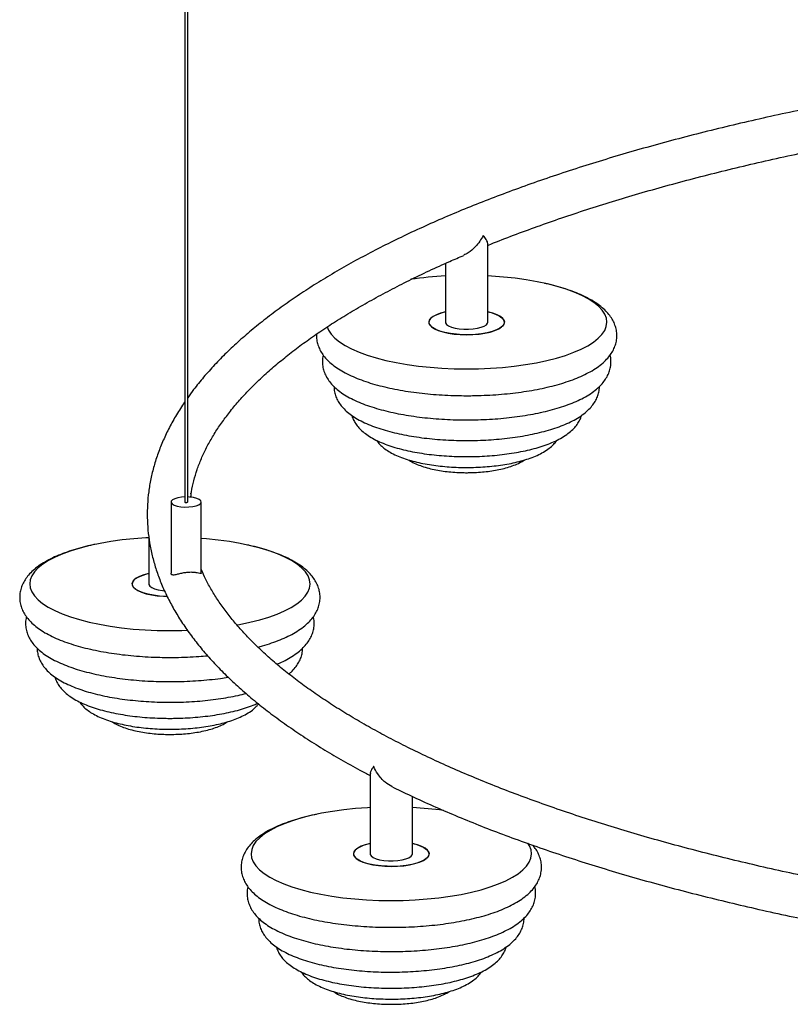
# Paper-space layout '_Dimétrica' of a CAD drawing. Header units: millimetres. Extents: x -788 to 211, y -444 to 934.
# Tile 1 of 7: x -788 to -533, y -382 to -56. Entities that reach past the tile are written whole.
import ezdxf

# ---------------------------------------------------------------- set-up
doc = ezdxf.new("R2010")
doc.units = ezdxf.units.MM

psp = doc.layouts.new('_Dimétrica')

# ---------------------------------------------------------------- linework, layer by layer
at = {"color": 7, "linetype": 'Continuous', "lineweight": 25}
for p, q in [((-733.33, 723.16), (-733.33, -215.49)), ((-732.33, -215.49), (-732.33, 723.16)), ((-632.91, -155.92), (-632.91, -129.9)), ((-646.91, -136.41), (-646.91, -155.92)), ((-731.33, -213.9), (-731.31, -213.7)), ((-731.24, -213.91), (-731.24, -212.78)), ((-737.83, -215.49), (-737.83, -239.09)), ((-727.83, -239.06), (-727.83, -215.49)), ((-745.24, -226.8), (-745.24, -242.64)), ((-740.72, -244.82), (-740.05, -244.89)), ((-671.88, -305.43), (-671.88, -332.06)), ((-657.88, -332.06), (-657.88, -313.05))]:
    psp.add_line(p, q, dxfattribs=at)
at = {"color": 7, "linetype": 'Continuous', "lineweight": 25, "flags": 128}
for points in [[(-686.15, -157.41), (-685.68, -158.56), (-684.81, -159.88), (-683.61, -161.17), (-682.07, -162.42), (-680.2, -163.62), (-678.04, -164.76), (-675.58, -165.84), (-672.85, -166.84), (-669.87, -167.75), (-666.66, -168.58), (-663.25, -169.31), (-659.66, -169.93), (-655.92, -170.45), (-652.06, -170.86), (-648.11, -171.16), (-644.09, -171.34), (-640.04, -171.4), (-636, -171.35), (-631.98, -171.17), (-628.02, -170.89), (-624.15, -170.48), (-620.4, -169.97), (-616.8, -169.35), (-613.38, -168.63), (-610.16, -167.81), (-607.16, -166.9), (-604.42, -165.9), (-601.94, -164.84), (-599.75, -163.7), (-597.87, -162.5), (-596.31, -161.26), (-595.08, -159.97), (-594.19, -158.65), (-593.65, -157.31), (-593.46, -155.96), (-593.63, -154.61), (-594.15, -153.27), (-595.01, -151.95), (-596.22, -150.66), (-597.76, -149.42), (-599.62, -148.22), (-601.79, -147.07), (-604.25, -146), (-606.98, -145), (-609.95, -144.09), (-613.16, -143.26), (-616.57, -142.53), (-620.16, -141.91), (-623.9, -141.38), (-627.76, -140.98), (-631.72, -140.68), (-632.91, -140.61)], [(-646.91, -152.47), (-648.54, -152.9), (-649.94, -153.43), (-651.06, -154.03), (-651.85, -154.69), (-652.31, -155.38), (-652.4, -156.08), (-652.14, -156.79), (-651.52, -157.46), (-650.58, -158.09), (-649.32, -158.66), (-647.79, -159.15), (-646.04, -159.55), (-644.11, -159.84), (-642.06, -160.02), (-639.95, -160.09)], [(-632.91, -152.47), (-631.85, -152.73), (-630.35, -153.23), (-629.13, -153.81), (-628.22, -154.45), (-627.64, -155.13), (-627.42, -155.83), (-627.55, -156.54), (-628.04, -157.23), (-628.88, -157.88), (-630.03, -158.47), (-631.46, -158.99), (-633.14, -159.42), (-635.01, -159.75), (-637.03, -159.97), (-639.12, -160.08), (-641.24, -160.06), (-643.32, -159.93), (-645.31, -159.68), (-647.14, -159.32), (-648.76, -158.86), (-650.12, -158.32), (-651.19, -157.71), (-651.94, -157.05), (-652.34, -156.36), (-652.39, -155.65), (-652.07, -154.95), (-651.41, -154.28), (-650.41, -153.66), (-649.11, -153.1), (-647.55, -152.62), (-646.91, -152.47)], [(-639.95, -160.09), (-637.84, -160.03), (-635.78, -159.85), (-633.85, -159.56), (-632.09, -159.17), (-630.55, -158.68), (-629.29, -158.11), (-628.33, -157.48), (-627.7, -156.81), (-627.43, -156.11), (-627.51, -155.4), (-627.95, -154.71), (-628.74, -154.05), (-629.84, -153.45), (-631.24, -152.92), (-632.88, -152.47), (-632.91, -152.47)], [(-646.91, -155.92), (-646.89, -156.12), (-646.58, -156.63), (-645.93, -157.11), (-644.98, -157.53), (-643.78, -157.86), (-642.39, -158.1)], [(-642.39, -158.1), (-640.87, -158.23), (-639.3, -158.24), (-637.77, -158.14), (-636.34, -157.92), (-635.09, -157.61), (-634.08, -157.21), (-633.37, -156.74), (-632.98, -156.24), (-632.91, -155.92)], [(-733.33, -213.83), (-734.41, -213.91), (-735.64, -214.11), (-736.65, -214.41), (-737.38, -214.79), (-737.77, -215.23), (-737.8, -215.68), (-737.46, -216.12), (-736.77, -216.51), (-735.8, -216.83), (-734.6, -217.05)], [(-734.6, -217.05), (-733.27, -217.15), (-731.91, -217.13), (-730.62, -216.98), (-729.49, -216.73), (-728.61, -216.38), (-728.05, -215.97), (-727.84, -215.52), (-727.99, -215.07), (-728.51, -214.65), (-729.35, -214.29), (-730.45, -214.02), (-731.72, -213.86), (-732.33, -213.83)], [(-733.33, -215.49), (-733.33, -215.49), (-733.29, -215.56), (-733.18, -215.61), (-733.01, -215.64)], [(-733.01, -215.64), (-732.82, -215.66), (-732.63, -215.64), (-732.47, -215.6), (-732.37, -215.55), (-732.33, -215.49)], [(-745.24, -227.33), (-746.18, -227.38), (-750.14, -227.67), (-754, -228.07), (-757.75, -228.59), (-761.35, -229.21), (-764.77, -229.93), (-768, -230.75), (-770.99, -231.66), (-773.74, -232.65), (-776.21, -233.72), (-778.4, -234.86), (-780.28, -236.05), (-781.84, -237.3), (-783.07, -238.59), (-783.96, -239.9), (-784.5, -241.24), (-784.69, -242.59), (-784.52, -243.94), (-784.01, -245.28), (-783.14, -246.6), (-781.93, -247.89), (-780.39, -249.14), (-778.53, -250.34), (-776.36, -251.48), (-773.91, -252.56), (-771.18, -253.55), (-768.2, -254.47), (-764.99, -255.29), (-761.58, -256.02), (-757.99, -256.65), (-754.25, -257.17), (-750.39, -257.58), (-746.44, -257.88), (-742.42, -258.06), (-738.37, -258.12), (-734.32, -258.06), (-732.46, -258)], [(-716.05, -256.24), (-715.13, -256.07), (-711.71, -255.34), (-708.49, -254.53), (-705.49, -253.62), (-702.74, -252.62), (-700.27, -251.55), (-698.08, -250.42), (-696.2, -249.22), (-694.64, -247.97), (-693.41, -246.69), (-692.52, -245.37), (-691.98, -244.03), (-691.79, -242.68), (-691.96, -241.33), (-692.47, -239.99), (-693.34, -238.67), (-694.55, -237.38), (-696.09, -236.13), (-697.95, -234.93), (-700.12, -233.79), (-702.57, -232.72), (-705.3, -231.72), (-708.28, -230.8), (-711.49, -229.98), (-714.9, -229.25), (-718.49, -228.62), (-722.23, -228.1), (-726.09, -227.69), (-727.83, -227.55)], [(-745.24, -239.18), (-746.86, -239.62), (-748.27, -240.15), (-749.39, -240.75), (-750.18, -241.41), (-750.63, -242.1), (-750.73, -242.8), (-750.47, -243.5), (-749.85, -244.18), (-748.9, -244.81), (-747.65, -245.38), (-746.12, -245.87), (-744.37, -246.27), (-742.44, -246.56), (-740.39, -246.74), (-739.14, -246.79)], [(-739.16, -246.79), (-739.57, -246.78), (-741.65, -246.65), (-743.64, -246.4), (-745.46, -246.04), (-747.08, -245.58), (-748.45, -245.04), (-749.52, -244.43), (-750.27, -243.77), (-750.67, -243.08), (-750.71, -242.37), (-750.4, -241.67), (-749.74, -241), (-748.74, -240.38), (-747.44, -239.82), (-745.88, -239.34), (-745.24, -239.18)], [(-745.24, -242.64), (-745.21, -242.84), (-744.9, -243.35), (-744.26, -243.83), (-743.31, -244.24), (-742.11, -244.58), (-740.72, -244.82)], [(-671.88, -316.75), (-672.81, -316.8), (-676.77, -317.09), (-680.64, -317.49), (-684.39, -318.01), (-687.99, -318.63), (-691.41, -319.35), (-694.63, -320.17), (-697.63, -321.08), (-700.37, -322.07), (-702.85, -323.14), (-705.04, -324.28), (-706.92, -325.47), (-708.48, -326.72), (-709.71, -328.01), (-710.6, -329.33), (-711.14, -330.66), (-711.32, -332.01), (-711.16, -333.36), (-710.64, -334.7), (-709.78, -336.02), (-708.57, -337.31), (-707.03, -338.56), (-705.17, -339.76), (-703, -340.9), (-700.54, -341.98), (-697.81, -342.98), (-694.83, -343.89), (-691.63, -344.72), (-688.21, -345.44), (-684.63, -346.07), (-680.89, -346.59), (-677.02, -347), (-673.07, -347.3), (-669.06, -347.48), (-665.01, -347.54), (-660.96, -347.49), (-656.94, -347.31), (-652.98, -347.02), (-649.11, -346.62), (-645.36, -346.11), (-641.77, -345.49), (-638.34, -344.77), (-635.12, -343.95), (-632.12, -343.04), (-629.38, -342.04), (-626.9, -340.97), (-624.72, -339.84), (-622.83, -338.64), (-621.27, -337.39), (-620.04, -336.11), (-619.16, -334.79), (-618.62, -333.45), (-618.43, -332.1), (-618.59, -330.75), (-619.11, -329.41), (-619.64, -328.55)], [(-671.88, -328.61), (-673.5, -329.04), (-674.9, -329.57), (-676.02, -330.17), (-676.82, -330.83), (-677.27, -331.52), (-677.37, -332.22), (-677.1, -332.92), (-676.49, -333.6), (-675.54, -334.23), (-674.28, -334.8), (-672.76, -335.29), (-671, -335.69), (-669.07, -335.98), (-667.02, -336.16), (-664.91, -336.22)], [(-657.88, -328.61), (-656.81, -328.87), (-655.31, -329.37), (-654.09, -329.95), (-653.18, -330.59), (-652.6, -331.27), (-652.38, -331.97), (-652.51, -332.68), (-653.01, -333.36), (-653.84, -334.01), (-654.99, -334.61), (-656.42, -335.13), (-658.1, -335.56), (-659.98, -335.89), (-661.99, -336.11), (-664.09, -336.22), (-666.21, -336.2), (-668.29, -336.07), (-670.27, -335.82), (-672.1, -335.46), (-673.72, -335), (-675.08, -334.46), (-676.16, -333.85), (-676.9, -333.19), (-677.31, -332.5), (-677.35, -331.79), (-677.03, -331.09), (-676.37, -330.42), (-675.37, -329.8), (-674.08, -329.24), (-672.52, -328.76), (-671.88, -328.61)], [(-664.91, -336.22), (-662.8, -336.17), (-660.74, -335.99), (-658.81, -335.7), (-657.05, -335.31), (-655.52, -334.82), (-654.25, -334.25), (-653.29, -333.62), (-652.66, -332.95), (-652.39, -332.25), (-652.47, -331.54), (-652.91, -330.85), (-653.7, -330.19), (-654.8, -329.59), (-656.2, -329.06), (-657.85, -328.61), (-657.88, -328.61)], [(-671.88, -332.06), (-671.85, -332.26), (-671.54, -332.77), (-670.89, -333.25), (-669.95, -333.67), (-668.75, -334), (-667.35, -334.24)], [(-667.35, -334.24), (-665.83, -334.37), (-664.27, -334.38), (-662.73, -334.28), (-661.3, -334.06), (-660.05, -333.75), (-659.04, -333.35), (-658.33, -332.88), (-657.94, -332.38), (-657.88, -332.06)]]:
    psp.add_lwpolyline(points, dxfattribs=at)
at = {"color": 7, "linetype": 'Continuous', "lineweight": 25}
for centre, radius, start, end in [((-640.69, -265.87), 125.42, 92.8448, 98.1201), ((-664.15, -442.81), 126.21, 82.4619, 87.1502)]:
    psp.add_arc(centre, radius, start, end, dxfattribs=at)
for points, knots in [([(-359.93, -64.43), (-363.02, -64.6), (-370.05, -64.98), (-380.96, -65.7), (-392.67, -66.56), (-404.3, -67.53), (-415.85, -68.6), (-427.31, -69.78), (-438.68, -71.05), (-449.95, -72.42), (-461.11, -73.9), (-472.14, -75.47), (-483.06, -77.14), (-493.83, -78.91), (-504.47, -80.77), (-514.96, -82.73), (-525.3, -84.78), (-535.47, -86.92), (-545.48, -89.15), (-555.31, -91.47), (-564.95, -93.87), (-574.41, -96.37), (-583.68, -98.95), (-592.74, -101.61), (-601.59, -104.35), (-610.24, -107.17), (-618.66, -110.08), (-626.86, -113.06), (-634.83, -116.11), (-642.57, -119.24), (-650.06, -122.44), (-657.31, -125.72), (-664.31, -129.06), (-671.05, -132.47), (-677.54, -135.95), (-683.76, -139.5), (-689.71, -143.11), (-695.39, -146.78), (-700.79, -150.51), (-705.91, -154.31), (-710.74, -158.16), (-715.28, -162.07), (-719.52, -166.04), (-723.46, -170.06), (-727.09, -174.13), (-730.06, -177.76), (-731.69, -180.06), (-732.33, -180.97)], [0, 0, 0, 0, 0.017533, 0.039921, 0.06231, 0.0847, 0.107092, 0.129486, 0.151882, 0.174281, 0.196682, 0.219087, 0.241494, 0.263906, 0.286321, 0.30874, 0.331164, 0.353593, 0.376028, 0.398469, 0.420916, 0.44337, 0.465832, 0.488301, 0.51078, 0.533269, 0.555767, 0.578277, 0.600799, 0.623333, 0.645881, 0.668443, 0.69102, 0.713613, 0.736222, 0.758847, 0.781487, 0.804143, 0.826811, 0.849489, 0.872172, 0.894852, 0.917518, 0.940157, 0.962753, 0.985286, 1, 1, 1, 1]), ([(-632.91, -130.46), (-632.28, -130.2), (-629.19, -128.93), (-623.4, -126.72), (-615.55, -123.83), (-607.44, -121.01), (-599.1, -118.25), (-590.54, -115.57), (-581.77, -112.97), (-572.78, -110.43), (-563.58, -107.98), (-554.19, -105.61), (-544.6, -103.31), (-534.83, -101.11), (-524.88, -98.98), (-514.77, -96.95), (-504.49, -95), (-494.05, -93.15), (-483.47, -91.39), (-472.74, -89.72), (-461.89, -88.14), (-450.9, -86.66), (-439.81, -85.28), (-428.6, -84), (-419.67, -83.05), (-414.46, -82.56), (-413.05, -82.43)], [0, 0, 0, 0, 0.011411, 0.055415, 0.099445, 0.143501, 0.18758, 0.231681, 0.275802, 0.319942, 0.3641, 0.408274, 0.452464, 0.496667, 0.540883, 0.585111, 0.62935, 0.673599, 0.717857, 0.762123, 0.806398, 0.850679, 0.894967, 0.939261, 0.98356, 1, 1, 1, 1]), ([(-634.45, -127.21), (-634.45, -127.21), (-634.79, -127.86), (-635.56, -129.15), (-637.18, -131.14), (-638.98, -132.82), (-640.41, -133.47), (-640.9, -133.7)], [0, 0, 0, 0, 0.001771, 0.241515, 0.488291, 0.822305, 1, 1, 1, 1]), ([(-632.92, -129.89), (-632.94, -129.7), (-632.99, -129.29), (-633.47, -128.4), (-634.04, -127.67), (-634.45, -127.21), (-634.45, -127.21)], [0, 0, 0, 0, 0.266972, 0.564874, 0.997407, 1, 1, 1, 1]), ([(-731.24, -213.17), (-731.2, -212.82), (-731.01, -211.25), (-730.35, -208.46), (-729.27, -204.79), (-727.86, -201.14), (-726.15, -197.5), (-724.14, -193.88), (-721.84, -190.28), (-719.25, -186.69), (-716.36, -183.12), (-713.18, -179.56), (-709.7, -176.02), (-705.93, -172.5), (-701.86, -168.99), (-697.5, -165.51), (-692.86, -162.05), (-687.92, -158.63), (-682.7, -155.24), (-677.19, -151.88), (-671.4, -148.56), (-665.34, -145.29), (-659.01, -142.06), (-652.4, -138.88), (-646.36, -136.11), (-642.42, -134.43), (-640.87, -133.77)], [0, 0, 0, 0, 0.013111, 0.05925, 0.10497, 0.150195, 0.194922, 0.239198, 0.283092, 0.32668, 0.370033, 0.413214, 0.456275, 0.499255, 0.542189, 0.585099, 0.628005, 0.670915, 0.713841, 0.756788, 0.799763, 0.842767, 0.885803, 0.92887, 0.971967, 1, 1, 1, 1]), ([(-640.04, -180.27), (-639.36, -180.27), (-637.38, -180.26), (-634.11, -180.17), (-630.26, -179.95), (-626.47, -179.63), (-622.77, -179.2), (-619.16, -178.66), (-615.68, -178.03), (-612.34, -177.28), (-609.17, -176.44), (-606.16, -175.5), (-603.35, -174.45), (-600.73, -173.28), (-598.33, -172), (-596.15, -170.57), (-594.32, -169.06), (-592.85, -167.49), (-591.74, -165.93), (-590.92, -164.32), (-590.36, -162.61), (-590.11, -160.83), (-590.2, -159.02), (-590.59, -157.28), (-591.26, -155.63), (-592.21, -154.06), (-593.44, -152.54), (-594.97, -151.08), (-596.83, -149.66), (-599.01, -148.32), (-601.48, -147.07), (-604.19, -145.93), (-607.1, -144.9), (-610.21, -143.98), (-612.55, -143.37), (-613.91, -143.09), (-614.11, -143.05)], [0, 0, 0, 0, 0.0166784, 0.0483318, 0.0800052, 0.1117108, 0.1434688, 0.1753026, 0.2072399, 0.2393144, 0.2715686, 0.3040562, 0.336844, 0.3700109, 0.4036335, 0.4377313, 0.4720557, 0.50147, 0.5288123, 0.5544146, 0.5788282, 0.6048999, 0.6300629, 0.6549333, 0.6800592, 0.7061374, 0.7338076, 0.7635296, 0.7953156, 0.8285471, 0.8622949, 0.895808, 0.9289424, 0.9617157, 0.99419, 1, 1, 1, 1]), ([(-689.62, -159.85), (-689.64, -160.03), (-689.72, -160.81), (-689.54, -162.18), (-689.08, -163.89), (-688.33, -165.52), (-687.31, -167.08), (-685.99, -168.58), (-684.37, -170.03), (-682.42, -171.43), (-680.16, -172.74), (-677.62, -173.97), (-674.85, -175.08), (-671.88, -176.08), (-668.74, -176.97), (-665.43, -177.76), (-661.98, -178.44), (-658.41, -179.01), (-654.72, -179.48), (-650.95, -179.85), (-647.12, -180.1), (-643.47, -180.25), (-641.11, -180.26), (-640.04, -180.27)], [0, 0, 0, 0, 0.01274, 0.053342, 0.093694, 0.134779, 0.177711, 0.223477, 0.272672, 0.325036, 0.379336, 0.434038, 0.48825, 0.54184, 0.59487, 0.647444, 0.699663, 0.75161, 0.803351, 0.854941, 0.906423, 0.957834, 1, 1, 1, 1]), ([(-687.43, -166.82), (-687.48, -167), (-687.69, -167.75), (-687.75, -169.15), (-687.58, -170.91), (-687.09, -172.6), (-686.33, -174.2), (-685.3, -175.73), (-683.98, -177.2), (-682.35, -178.62), (-680.4, -179.98), (-678.13, -181.27), (-675.59, -182.45), (-672.83, -183.52), (-669.87, -184.48), (-666.74, -185.33), (-663.46, -186.08), (-660.04, -186.71), (-656.5, -187.25), (-652.86, -187.67), (-649.14, -187.99), (-645.37, -188.2), (-642.32, -188.28), (-639.88, -188.3), (-637.43, -188.28), (-634.23, -188.19), (-630.46, -187.98), (-626.75, -187.65), (-623.13, -187.22), (-619.61, -186.68), (-616.22, -186.05), (-612.97, -185.3), (-609.88, -184.46), (-606.97, -183.51), (-604.24, -182.45), (-601.72, -181.28), (-599.41, -179.97), (-597.4, -178.57), (-595.73, -177.1), (-594.42, -175.59), (-593.4, -174.04), (-592.67, -172.44), (-592.21, -170.74), (-592.07, -168.99), (-592.15, -167.63), (-592.36, -166.93), (-592.4, -166.79)], [0, 0, 0, 0, 0.006357, 0.026667, 0.046423, 0.066065, 0.086092, 0.107061, 0.129469, 0.153614, 0.179347, 0.206014, 0.232818, 0.259351, 0.285564, 0.311496, 0.337203, 0.362737, 0.388139, 0.413444, 0.438677, 0.463861, 0.489015, 0.499018, 0.512263, 0.5374, 0.562553, 0.587735, 0.612962, 0.638255, 0.663639, 0.689144, 0.714807, 0.740678, 0.766816, 0.793292, 0.820165, 0.847421, 0.871873, 0.894701, 0.915876, 0.935776, 0.954864, 0.975208, 0.994975, 1, 1, 1, 1]), ([(-683.84, -177.27), (-683.85, -177.56), (-683.86, -178.42), (-683.53, -179.83), (-682.92, -181.43), (-682.02, -182.94), (-680.86, -184.38), (-679.4, -185.76), (-677.62, -187.1), (-675.52, -188.36), (-673.13, -189.53), (-670.5, -190.59), (-667.67, -191.53), (-664.68, -192.36), (-661.53, -193.08), (-658.24, -193.69), (-654.84, -194.2), (-651.34, -194.6), (-647.77, -194.89), (-644.21, -195.06), (-641.62, -195.12), (-639.61, -195.12), (-637.53, -195.11), (-634.46, -195.02), (-630.86, -194.8), (-627.32, -194.48), (-623.86, -194.04), (-620.52, -193.51), (-617.3, -192.86), (-614.23, -192.12), (-611.32, -191.27), (-608.59, -190.31), (-606.05, -189.23), (-603.71, -188.03), (-601.58, -186.68), (-599.81, -185.23), (-598.4, -183.73), (-597.35, -182.23), (-596.57, -180.68), (-596.1, -179.03), (-595.9, -177.86), (-595.95, -177.24), (-595.95, -177.22)], [0, 0, 0, 0, 0.0110058, 0.0324515, 0.053997, 0.0762953, 0.0999751, 0.1255548, 0.153182, 0.1823421, 0.212074, 0.2415546, 0.2706405, 0.2993633, 0.3277947, 0.3560034, 0.3840454, 0.411965, 0.4397974, 0.4675714, 0.493844, 0.4988601, 0.5134705, 0.541195, 0.5689417, 0.5967256, 0.6245706, 0.6525046, 0.6805613, 0.7087834, 0.7372254, 0.7659572, 0.7950652, 0.8246411, 0.8547281, 0.8850894, 0.910536, 0.9340053, 0.9559342, 0.9768739, 0.9992559, 1, 1, 1, 1]), ([(-733.33, -182.36), (-733.35, -182.37), (-734.35, -183.77), (-736.07, -186.58), (-738.45, -190.79), (-740.47, -195.03), (-742.17, -199.28), (-743.54, -203.55), (-744.59, -207.81), (-745.31, -212.08), (-745.71, -216.34), (-745.79, -220.59), (-745.55, -224.83), (-745, -229.07), (-744.13, -233.29), (-742.95, -237.5), (-741.46, -241.7), (-739.64, -245.88), (-737.51, -250.04), (-735.06, -254.19), (-732.29, -258.31), (-729.2, -262.4), (-725.8, -266.46), (-722.08, -270.49), (-718.05, -274.47), (-713.72, -278.4), (-709.09, -282.28), (-704.16, -286.11), (-698.94, -289.88), (-693.45, -293.6), (-687.67, -297.25), (-681.61, -300.83), (-676.35, -303.8), (-673.01, -305.54), (-671.88, -306.13)], [0, 0, 0, 0, 0.00038, 0.033608, 0.06664, 0.099447, 0.13201, 0.164323, 0.196397, 0.228259, 0.259955, 0.291542, 0.323085, 0.354637, 0.386259, 0.418012, 0.449949, 0.482105, 0.5145, 0.547138, 0.580009, 0.61309, 0.646352, 0.67976, 0.713282, 0.746886, 0.780546, 0.814241, 0.847951, 0.881664, 0.915367, 0.949055, 0.982724, 1, 1, 1, 1]), ([(-677.96, -186.79), (-677.91, -186.98), (-677.74, -187.7), (-677.14, -188.87), (-676.21, -190.28), (-674.98, -191.62), (-673.46, -192.9), (-671.61, -194.12), (-669.45, -195.26), (-667.02, -196.29), (-664.39, -197.21), (-661.59, -198), (-658.64, -198.68), (-655.56, -199.25), (-652.36, -199.72), (-649.08, -200.07), (-645.73, -200.31), (-642.7, -200.43), (-640.19, -200.46), (-637.68, -200.44), (-634.82, -200.35), (-631.47, -200.13), (-628.18, -199.8), (-624.99, -199.37), (-621.9, -198.83), (-618.95, -198.18), (-616.15, -197.42), (-613.52, -196.56), (-611.06, -195.57), (-608.79, -194.45), (-606.81, -193.22), (-605.14, -191.89), (-603.82, -190.53), (-602.81, -189.09), (-602.15, -187.85), (-601.94, -187.06), (-601.87, -186.8)], [0, 0, 0, 0, 0.008552, 0.033016, 0.058583, 0.086035, 0.115992, 0.148485, 0.18258, 0.216855, 0.250636, 0.283889, 0.31671, 0.349205, 0.381463, 0.413551, 0.445523, 0.47742, 0.499147, 0.515935, 0.547785, 0.579668, 0.61161, 0.643648, 0.675827, 0.708206, 0.740856, 0.773876, 0.807389, 0.84154, 0.876419, 0.907933, 0.936951, 0.963495, 0.98823, 1, 1, 1, 1]), ([(-669.78, -195.04), (-669.69, -195.19), (-669.29, -195.82), (-668.36, -196.78), (-666.98, -197.95), (-665.26, -199.06), (-663.23, -200.09), (-660.93, -201), (-658.43, -201.79), (-655.79, -202.46), (-653.02, -203.01), (-650.14, -203.44), (-647.18, -203.76), (-644.15, -203.97), (-641.74, -204.05), (-639.82, -204.06), (-637.9, -204.05), (-635.32, -203.95), (-632.32, -203.73), (-629.38, -203.4), (-626.54, -202.96), (-623.81, -202.41), (-621.23, -201.74), (-618.8, -200.96), (-616.52, -200.05), (-614.43, -198.98), (-612.63, -197.81), (-611.2, -196.52), (-610.35, -195.6), (-610.03, -195.06), (-610, -195.01)], [0, 0, 0, 0, 0.010658, 0.043076, 0.078725, 0.118118, 0.160283, 0.202921, 0.244765, 0.285784, 0.326168, 0.366099, 0.405718, 0.445132, 0.484425, 0.498462, 0.519149, 0.558385, 0.597683, 0.637096, 0.676702, 0.716599, 0.756914, 0.797824, 0.839562, 0.882404, 0.926474, 0.963364, 0.996568, 1, 1, 1, 1]), ([(-659.03, -201.57), (-659, -201.6), (-658.47, -202), (-657.23, -202.63), (-655.3, -203.47), (-653.1, -204.17), (-650.76, -204.74), (-648.32, -205.18), (-645.79, -205.5), (-643.26, -205.7), (-641.3, -205.77), (-639.77, -205.78), (-638.18, -205.76), (-635.99, -205.67), (-633.44, -205.44), (-630.96, -205.1), (-628.59, -204.64), (-626.34, -204.06), (-624.22, -203.34), (-622.37, -202.56), (-621.33, -201.89), (-620.88, -201.6)], [0, 0, 0, 0, 0.004332, 0.062744, 0.126157, 0.189456, 0.250923, 0.310897, 0.369871, 0.428224, 0.48309, 0.500047, 0.530582, 0.58846, 0.646516, 0.704932, 0.763969, 0.823988, 0.885509, 0.949273, 1, 1, 1, 1]), ([(-731.25, -212.58), (-731.25, -212.58), (-731.26, -212.95), (-731.33, -213.33), (-731.39, -213.69)], [0, 0, 0, 0, 0.013511, 1, 1, 1, 1]), ([(-731.28, -212.78), (-731.26, -212.71), (-731.24, -212.65), (-731.25, -212.58), (-731.25, -212.58)], [0, 0, 0, 0, 0.963902, 1, 1, 1, 1]), ([(-763.07, -229.56), (-763.29, -229.6), (-764.65, -229.86), (-767.01, -230.45), (-770.14, -231.32), (-773.07, -232.31), (-775.81, -233.4), (-778.35, -234.61), (-780.67, -235.95), (-782.69, -237.38), (-784.36, -238.88), (-785.68, -240.41), (-786.7, -241.99), (-787.43, -243.61), (-787.89, -245.33), (-788.05, -247.1), (-787.88, -248.89), (-787.41, -250.61), (-786.66, -252.24), (-785.63, -253.8), (-784.32, -255.3), (-782.7, -256.75), (-780.75, -258.14), (-778.49, -259.46), (-775.95, -260.68), (-773.18, -261.79), (-770.21, -262.79), (-767.07, -263.69), (-763.76, -264.47), (-760.31, -265.15), (-756.74, -265.73), (-753.05, -266.2), (-749.28, -266.56), (-745.45, -266.82), (-741.8, -266.96), (-738.75, -267), (-735.71, -266.98), (-732.44, -266.88), (-728.91, -266.7), (-726.72, -266.5), (-725.78, -266.41)], [0, 0, 0, 0, 0.005352, 0.034285, 0.063396, 0.092739, 0.122378, 0.152386, 0.182822, 0.213654, 0.241325, 0.267226, 0.291311, 0.313975, 0.335728, 0.358898, 0.381427, 0.403818, 0.426616, 0.450439, 0.475834, 0.503132, 0.532188, 0.562319, 0.592672, 0.622754, 0.652491, 0.681917, 0.71109, 0.740066, 0.768891, 0.797601, 0.826228, 0.854795, 0.883323, 0.90672, 0.921736, 0.950234, 0.97875, 1, 1, 1, 1]), ([(-709.1, -263.56), (-708.58, -263.43), (-706.97, -263.01), (-704.5, -262.21), (-701.67, -261.16), (-699.06, -260), (-696.65, -258.71), (-694.48, -257.29), (-692.65, -255.78), (-691.18, -254.21), (-690.06, -252.65), (-689.24, -251.04), (-688.69, -249.33), (-688.44, -247.55), (-688.52, -245.74), (-688.91, -244), (-689.59, -242.35), (-690.54, -240.77), (-691.77, -239.26), (-693.3, -237.79), (-695.16, -236.38), (-697.34, -235.04), (-699.81, -233.79), (-702.52, -232.65), (-705.43, -231.61), (-708.53, -230.7), (-710.88, -230.08), (-712.23, -229.81), (-712.44, -229.76)], [0, 0, 0, 0, 0.0214253, 0.0650691, 0.1091162, 0.1536727, 0.1988412, 0.2446482, 0.2907597, 0.3302748, 0.3670065, 0.4014006, 0.4341978, 0.4692226, 0.5030266, 0.5364374, 0.5701916, 0.605225, 0.6423972, 0.6823256, 0.725027, 0.7696702, 0.815007, 0.8600285, 0.9045412, 0.9485688, 0.9921948, 1, 1, 1, 1]), ([(-446.97, -352.91), (-448.91, -352.66), (-454.54, -351.95), (-463.76, -350.68), (-474.6, -349.09), (-485.3, -347.41), (-495.87, -345.63), (-506.28, -343.76), (-516.53, -341.79), (-526.63, -339.74), (-536.55, -337.61), (-546.29, -335.38), (-555.85, -333.07), (-565.21, -330.69), (-574.37, -328.22), (-583.33, -325.67), (-592.08, -323.05), (-600.6, -320.35), (-608.9, -317.58), (-616.97, -314.75), (-624.8, -311.85), (-632.39, -308.88), (-639.73, -305.85), (-646.81, -302.77), (-653.64, -299.63), (-660.2, -296.44), (-666.49, -293.2), (-672.51, -289.91), (-678.24, -286.58), (-683.7, -283.22), (-688.87, -279.82), (-693.76, -276.38), (-698.35, -272.92), (-702.65, -269.44), (-706.65, -265.94), (-710.36, -262.42), (-713.77, -258.89), (-716.88, -255.35), (-719.7, -251.8), (-722.22, -248.25), (-724.44, -244.7), (-726.34, -241.23), (-727.35, -238.96), (-727.83, -237.86)], [0, 0, 0, 0, 0.013086, 0.037944, 0.062799, 0.087651, 0.112498, 0.13734, 0.162177, 0.187009, 0.211835, 0.236654, 0.261466, 0.286271, 0.311067, 0.335855, 0.360633, 0.3854, 0.410156, 0.4349, 0.459632, 0.484349, 0.509052, 0.533739, 0.558409, 0.583062, 0.607697, 0.632314, 0.656912, 0.681492, 0.706054, 0.7306, 0.755134, 0.779659, 0.804182, 0.828708, 0.85325, 0.87782, 0.90244, 0.927133, 0.951929, 0.976865, 1, 1, 1, 1]), ([(-727.87, -239.06), (-727.86, -239.1), (-727.85, -239.26), (-728.27, -239.15), (-729.14, -238.96), (-730.42, -238.79), (-731.92, -238.78), (-733.42, -238.94), (-734.81, -239.21), (-736.11, -239.53), (-737.11, -239.76), (-737.68, -239.63), (-737.88, -239.35), (-737.83, -239.1), (-737.83, -239.09)], [0, 0, 0, 0, 0.040023, 0.142859, 0.248661, 0.348333, 0.448582, 0.535308, 0.621107, 0.71858, 0.83359, 0.915107, 0.997118, 1, 1, 1, 1]), ([(-785.75, -253.54), (-785.8, -253.72), (-786.02, -254.47), (-786.08, -255.87), (-785.91, -257.63), (-785.42, -259.32), (-784.66, -260.92), (-783.63, -262.45), (-782.31, -263.92), (-780.68, -265.34), (-778.73, -266.7), (-776.46, -267.99), (-773.92, -269.17), (-771.15, -270.24), (-768.2, -271.2), (-765.07, -272.05), (-761.79, -272.79), (-758.37, -273.43), (-754.83, -273.96), (-751.19, -274.39), (-747.47, -274.71), (-743.69, -274.92), (-740.65, -275), (-738.2, -275.02), (-735.76, -275), (-732.55, -274.91), (-728.79, -274.69), (-725.08, -274.37), (-721.78, -273.99), (-719.78, -273.67), (-718.94, -273.53)], [0, 0, 0, 0, 0.01007, 0.042244, 0.073539, 0.104654, 0.136379, 0.169595, 0.205092, 0.243341, 0.284104, 0.326347, 0.368807, 0.410839, 0.452363, 0.493442, 0.534165, 0.574613, 0.614853, 0.654938, 0.69491, 0.734804, 0.77465, 0.790497, 0.811478, 0.851297, 0.891143, 0.931033, 0.970996, 1, 1, 1, 1]), ([(-702.83, -269.24), (-702.76, -269.21), (-701.77, -268.83), (-700.06, -267.99), (-697.73, -266.69), (-695.73, -265.29), (-694.06, -263.81), (-692.74, -262.31), (-691.73, -260.76), (-691, -259.15), (-690.54, -257.46), (-690.4, -255.71), (-690.48, -254.35), (-690.69, -253.65), (-690.73, -253.51)], [0, 0, 0, 0, 0.008484, 0.12106, 0.235328, 0.351221, 0.455192, 0.552258, 0.642299, 0.726912, 0.808079, 0.89458, 0.978634, 1, 1, 1, 1]), ([(-782.17, -263.98), (-782.17, -264.28), (-782.18, -265.14), (-781.86, -266.55), (-781.25, -268.14), (-780.35, -269.65), (-779.19, -271.09), (-777.73, -272.48), (-775.95, -273.81), (-773.85, -275.08), (-771.46, -276.25), (-768.83, -277.3), (-766, -278.25), (-763.01, -279.07), (-759.86, -279.8), (-756.57, -280.41), (-753.17, -280.91), (-749.67, -281.31), (-746.1, -281.6), (-742.54, -281.78), (-739.95, -281.84), (-737.94, -281.84), (-735.86, -281.83), (-732.79, -281.74), (-729.19, -281.52), (-725.65, -281.19), (-722.19, -280.76), (-718.85, -280.22), (-715.77, -279.62), (-713.9, -279.15), (-713.03, -278.93)], [0, 0, 0, 0, 0.015616, 0.046045, 0.076616, 0.108255, 0.141854, 0.178148, 0.217348, 0.258723, 0.300909, 0.342739, 0.384009, 0.424763, 0.465104, 0.505129, 0.544918, 0.584532, 0.624024, 0.663432, 0.70071, 0.707827, 0.728558, 0.767895, 0.807265, 0.846687, 0.886196, 0.925831, 0.965641, 1, 1, 1, 1]), ([(-698.86, -272.47), (-698.6, -272.26), (-697.8, -271.63), (-696.73, -270.44), (-695.67, -268.95), (-694.9, -267.4), (-694.43, -265.75), (-694.23, -264.57), (-694.27, -263.96), (-694.28, -263.94)], [0, 0, 0, 0, 0.098369, 0.298032, 0.482182, 0.654243, 0.818544, 0.994162, 1, 1, 1, 1]), ([(-776.29, -273.51), (-776.24, -273.7), (-776.07, -274.42), (-775.47, -275.59), (-774.53, -277), (-773.31, -278.33), (-771.79, -279.61), (-769.94, -280.84), (-767.78, -281.98), (-765.35, -283.01), (-762.72, -283.92), (-759.92, -284.72), (-756.97, -285.4), (-753.88, -285.97), (-750.69, -286.43), (-747.41, -286.79), (-744.06, -287.03), (-741.02, -287.15), (-738.52, -287.18), (-736.01, -287.16), (-733.15, -287.07), (-729.8, -286.85), (-726.51, -286.52), (-723.31, -286.09), (-720.23, -285.54), (-717.28, -284.9), (-714.47, -284.14), (-711.86, -283.27), (-710.09, -282.6), (-709.27, -282.19), (-709.18, -282.15)], [0, 0, 0, 0, 0.010542, 0.040698, 0.072213, 0.106051, 0.142978, 0.183031, 0.225058, 0.267307, 0.308947, 0.349936, 0.390393, 0.430449, 0.470212, 0.509765, 0.549174, 0.588493, 0.615275, 0.635968, 0.675228, 0.714529, 0.753902, 0.793394, 0.83306, 0.872971, 0.913218, 0.95392, 0.99523, 1, 1, 1, 1]), ([(-768.11, -281.76), (-768.01, -281.91), (-767.62, -282.54), (-766.69, -283.5), (-765.31, -284.67), (-763.59, -285.78), (-761.56, -286.8), (-759.26, -287.72), (-756.76, -288.51), (-754.12, -289.17), (-751.35, -289.72), (-748.47, -290.16), (-745.5, -290.48), (-742.48, -290.69), (-740.07, -290.77), (-738.15, -290.78), (-736.22, -290.76), (-733.65, -290.67), (-730.64, -290.45), (-727.71, -290.12), (-724.87, -289.68), (-722.14, -289.12), (-719.56, -288.46), (-717.12, -287.68), (-714.85, -286.77), (-712.75, -285.71), (-710.97, -284.51), (-709.67, -283.42), (-709.07, -282.67), (-708.86, -282.41)], [0, 0, 0, 0, 0.010843, 0.043824, 0.080092, 0.120169, 0.163066, 0.206445, 0.249015, 0.290746, 0.331831, 0.372456, 0.412763, 0.452861, 0.492836, 0.507117, 0.528163, 0.56808, 0.60806, 0.648157, 0.688451, 0.729041, 0.770056, 0.811676, 0.854139, 0.897725, 0.94256, 0.980091, 1, 1, 1, 1]), ([(-757.36, -288.29), (-757.33, -288.32), (-756.79, -288.72), (-755.56, -289.35), (-753.62, -290.19), (-751.43, -290.89), (-749.09, -291.46), (-746.65, -291.9), (-744.12, -292.22), (-741.59, -292.42), (-739.63, -292.49), (-738.09, -292.5), (-736.51, -292.48), (-734.32, -292.39), (-731.77, -292.16), (-729.29, -291.82), (-726.92, -291.36), (-724.66, -290.78), (-722.54, -290.06), (-720.7, -289.27), (-719.66, -288.61), (-719.2, -288.32)], [0, 0, 0, 0, 0.004332, 0.062744, 0.126157, 0.189456, 0.250923, 0.310897, 0.369871, 0.428224, 0.48309, 0.500047, 0.530582, 0.58846, 0.646516, 0.704932, 0.763969, 0.823988, 0.885509, 0.949273, 1, 1, 1, 1]), ([(-670.73, -303.17), (-670.73, -303.17), (-671.02, -303.52), (-671.48, -304.2), (-671.9, -304.99), (-671.81, -305.33), (-671.78, -305.44)], [0, 0, 0, 0, 0.003047, 0.406893, 0.822551, 1, 1, 1, 1]), ([(-664.68, -309.8), (-665.44, -309.35), (-666.73, -308.59), (-668.25, -307.05), (-669.6, -305.34), (-670.35, -303.99), (-670.73, -303.17), (-670.73, -303.17)], [0, 0, 0, 0, 0.285615, 0.486015, 0.692086, 0.998183, 1, 1, 1, 1]), ([(-664.67, -309.79), (-663.73, -310.26), (-660.52, -311.87), (-654.78, -314.53), (-647.45, -317.78), (-639.86, -320.96), (-632.03, -324.07), (-623.97, -327.1), (-615.69, -330.05), (-607.18, -332.93), (-598.46, -335.73), (-589.52, -338.44), (-580.38, -341.08), (-571.04, -343.63), (-561.51, -346.09), (-551.79, -348.47), (-541.89, -350.76), (-531.82, -352.96), (-521.59, -355.06), (-511.19, -357.08), (-500.65, -359), (-489.95, -360.83), (-479.12, -362.56), (-468.16, -364.19), (-460.04, -365.34), (-455.55, -365.92), (-454.79, -366.01)], [0, 0, 0, 0, 0.01843, 0.062865, 0.10727, 0.151646, 0.195995, 0.240316, 0.284613, 0.328887, 0.373138, 0.417369, 0.461581, 0.505776, 0.549954, 0.594117, 0.638266, 0.682403, 0.726527, 0.770641, 0.814745, 0.85884, 0.902926, 0.947004, 0.991075, 1, 1, 1, 1]), ([(-689.71, -318.98), (-689.92, -319.02), (-691.28, -319.28), (-693.65, -319.87), (-696.77, -320.75), (-699.7, -321.73), (-702.45, -322.82), (-704.99, -324.03), (-707.31, -325.37), (-709.32, -326.8), (-710.99, -328.3), (-712.32, -329.83), (-713.34, -331.41), (-714.07, -333.03), (-714.53, -334.75), (-714.68, -336.52), (-714.51, -338.32), (-714.04, -340.03), (-713.29, -341.66), (-712.27, -343.22), (-710.96, -344.72), (-709.33, -346.17), (-707.38, -347.56), (-705.12, -348.88), (-702.58, -350.1), (-699.81, -351.22), (-696.85, -352.22), (-693.7, -353.11), (-690.4, -353.89), (-686.95, -354.58), (-683.37, -355.15), (-679.69, -355.62), (-675.92, -355.99), (-672.08, -356.24), (-668.44, -356.38), (-665.39, -356.42), (-662.34, -356.4), (-659.07, -356.31), (-655.22, -356.09), (-651.43, -355.77), (-647.73, -355.34), (-644.12, -354.8), (-640.65, -354.16), (-637.31, -353.42), (-634.13, -352.58), (-631.13, -351.64), (-628.31, -350.59), (-625.69, -349.42), (-623.29, -348.13), (-621.11, -346.71), (-619.28, -345.2), (-617.81, -343.63), (-616.7, -342.07), (-615.88, -340.46), (-615.33, -338.75), (-615.08, -336.97), (-615.16, -335.16), (-615.55, -333.42), (-616.23, -331.77), (-617.06, -330.35), (-617.75, -329.54), (-618.04, -329.19)], [0, 0, 0, 0, 0.0034306, 0.0219777, 0.0406394, 0.0594493, 0.078449, 0.0976851, 0.1171954, 0.1369603, 0.154698, 0.1713019, 0.1867412, 0.2012697, 0.2152143, 0.2300667, 0.244509, 0.2588623, 0.2734766, 0.2887477, 0.305027, 0.322526, 0.3411522, 0.360467, 0.3799247, 0.3992083, 0.4182707, 0.4371337, 0.4558347, 0.4744093, 0.4928871, 0.5112918, 0.5296426, 0.547955, 0.5662422, 0.5812409, 0.5908667, 0.609135, 0.6274149, 0.6457134, 0.6640421, 0.6824146, 0.7008467, 0.7193581, 0.7379732, 0.756723, 0.775646, 0.7947879, 0.8141927, 0.8338718, 0.8536817, 0.8706578, 0.8864381, 0.9012141, 0.9153041, 0.9303511, 0.9448735, 0.9592271, 0.9737282, 0.9887789, 1, 1, 1, 1]), ([(-712.39, -342.96), (-712.44, -343.14), (-712.65, -343.89), (-712.71, -345.29), (-712.55, -347.05), (-712.06, -348.74), (-711.3, -350.34), (-710.27, -351.87), (-708.95, -353.34), (-707.32, -354.76), (-705.36, -356.12), (-703.09, -357.41), (-700.55, -358.59), (-697.79, -359.66), (-694.83, -360.62), (-691.71, -361.47), (-688.43, -362.22), (-685, -362.85), (-681.46, -363.39), (-677.82, -363.81), (-674.1, -364.13), (-670.33, -364.34), (-667.28, -364.42), (-664.84, -364.44), (-662.39, -364.42), (-659.19, -364.33), (-655.42, -364.11), (-651.71, -363.79), (-648.09, -363.36), (-644.57, -362.82), (-641.18, -362.18), (-637.93, -361.44), (-634.84, -360.6), (-631.93, -359.65), (-629.2, -358.59), (-626.68, -357.42), (-624.37, -356.11), (-622.36, -354.71), (-620.7, -353.24), (-619.38, -351.73), (-618.36, -350.18), (-617.63, -348.58), (-617.17, -346.88), (-617.04, -345.13), (-617.12, -343.77), (-617.32, -343.07), (-617.37, -342.93)], [0, 0, 0, 0, 0.006357, 0.026667, 0.046423, 0.066065, 0.086092, 0.107061, 0.129469, 0.153614, 0.179347, 0.206014, 0.232818, 0.259351, 0.285564, 0.311496, 0.337203, 0.362737, 0.388139, 0.413444, 0.438677, 0.463861, 0.489015, 0.499018, 0.512263, 0.5374, 0.562553, 0.587735, 0.612962, 0.638255, 0.663639, 0.689144, 0.714807, 0.740678, 0.766816, 0.793292, 0.820165, 0.847421, 0.871873, 0.894701, 0.915876, 0.935776, 0.954864, 0.975208, 0.994975, 1, 1, 1, 1]), ([(-708.81, -353.4), (-708.81, -353.7), (-708.82, -354.56), (-708.49, -355.97), (-707.88, -357.56), (-706.99, -359.07), (-705.83, -360.51), (-704.37, -361.9), (-702.59, -363.24), (-700.48, -364.5), (-698.09, -365.67), (-695.46, -366.73), (-692.64, -367.67), (-689.64, -368.5), (-686.49, -369.22), (-683.21, -369.83), (-679.81, -370.34), (-676.31, -370.73), (-672.73, -371.02), (-669.17, -371.2), (-666.58, -371.26), (-664.57, -371.26), (-662.49, -371.25), (-659.42, -371.16), (-655.82, -370.94), (-652.28, -370.61), (-648.83, -370.18), (-645.48, -369.64), (-642.26, -369), (-639.19, -368.26), (-636.28, -367.41), (-633.55, -366.45), (-631.01, -365.37), (-628.67, -364.17), (-626.55, -362.82), (-624.77, -361.37), (-623.36, -359.87), (-622.31, -358.37), (-621.54, -356.82), (-621.07, -355.17), (-620.86, -353.99), (-620.91, -353.38), (-620.91, -353.36)], [0, 0, 0, 0, 0.011006, 0.032451, 0.053997, 0.076295, 0.099975, 0.125555, 0.153182, 0.182342, 0.212074, 0.241555, 0.270641, 0.299363, 0.327795, 0.356003, 0.384045, 0.411965, 0.439797, 0.467571, 0.493844, 0.49886, 0.513471, 0.541195, 0.568942, 0.596726, 0.624571, 0.652505, 0.680561, 0.708783, 0.737225, 0.765957, 0.795065, 0.824641, 0.854728, 0.885089, 0.910536, 0.934005, 0.955934, 0.976874, 0.999256, 1, 1, 1, 1]), ([(-702.92, -362.93), (-702.88, -363.12), (-702.7, -363.84), (-702.11, -365.01), (-701.17, -366.42), (-699.94, -367.75), (-698.42, -369.04), (-696.57, -370.26), (-694.41, -371.4), (-691.99, -372.43), (-689.35, -373.34), (-686.55, -374.14), (-683.6, -374.82), (-680.52, -375.39), (-677.32, -375.85), (-674.04, -376.21), (-670.69, -376.45), (-667.66, -376.57), (-665.15, -376.6), (-662.65, -376.58), (-659.79, -376.49), (-656.43, -376.27), (-653.15, -375.94), (-649.95, -375.51), (-646.86, -374.97), (-643.91, -374.32), (-641.11, -373.56), (-638.48, -372.7), (-636.02, -371.71), (-633.75, -370.59), (-631.77, -369.36), (-630.11, -368.03), (-628.78, -366.67), (-627.77, -365.23), (-627.11, -363.99), (-626.9, -363.2), (-626.83, -362.94)], [0, 0, 0, 0, 0.0085524, 0.0330165, 0.0585834, 0.0860348, 0.1159923, 0.1484855, 0.1825799, 0.2168552, 0.2506363, 0.2838887, 0.3167098, 0.3492055, 0.3814633, 0.4135513, 0.4455225, 0.47742, 0.499147, 0.5159347, 0.5477849, 0.5796682, 0.6116098, 0.6436477, 0.6758273, 0.7082056, 0.740856, 0.7738757, 0.8073892, 0.8415399, 0.8764194, 0.9079334, 0.9369511, 0.9634951, 0.9882297, 1, 1, 1, 1]), ([(-694.75, -371.18), (-694.65, -371.33), (-694.25, -371.96), (-693.33, -372.92), (-691.94, -374.09), (-690.22, -375.2), (-688.19, -376.22), (-685.89, -377.14), (-683.4, -377.93), (-680.75, -378.6), (-677.98, -379.14), (-675.1, -379.58), (-672.14, -379.9), (-669.11, -380.11), (-666.71, -380.19), (-664.78, -380.2), (-662.86, -380.19), (-660.29, -380.09), (-657.28, -379.87), (-654.34, -379.54), (-651.5, -379.1), (-648.78, -378.55), (-646.19, -377.88), (-643.76, -377.1), (-641.49, -376.19), (-639.39, -375.12), (-637.59, -373.95), (-636.16, -372.65), (-635.31, -371.74), (-634.99, -371.2), (-634.96, -371.15)], [0, 0, 0, 0, 0.010658, 0.043076, 0.078725, 0.118118, 0.160283, 0.202921, 0.244765, 0.285784, 0.326168, 0.366099, 0.405718, 0.445132, 0.484425, 0.498462, 0.519149, 0.558385, 0.597683, 0.637096, 0.676702, 0.716599, 0.756914, 0.797824, 0.839562, 0.882404, 0.926474, 0.963364, 0.996568, 1, 1, 1, 1]), ([(-684, -377.71), (-683.96, -377.74), (-683.43, -378.14), (-682.19, -378.77), (-680.26, -379.61), (-678.06, -380.31), (-675.72, -380.88), (-673.28, -381.32), (-670.76, -381.64), (-668.22, -381.84), (-666.27, -381.91), (-664.73, -381.92), (-663.14, -381.9), (-660.95, -381.81), (-658.4, -381.58), (-655.93, -381.24), (-653.55, -380.78), (-651.3, -380.2), (-649.18, -379.48), (-647.33, -378.69), (-646.3, -378.03), (-645.84, -377.74)], [0, 0, 0, 0, 0.004332, 0.062744, 0.126157, 0.189456, 0.250923, 0.310897, 0.369871, 0.428224, 0.48309, 0.500047, 0.530582, 0.58846, 0.646516, 0.704932, 0.763969, 0.823988, 0.885509, 0.949273, 1, 1, 1, 1])]:
    psp.add_open_spline(points, degree=3, knots=knots, dxfattribs=at)

doc.saveas('drawing.dxf')
